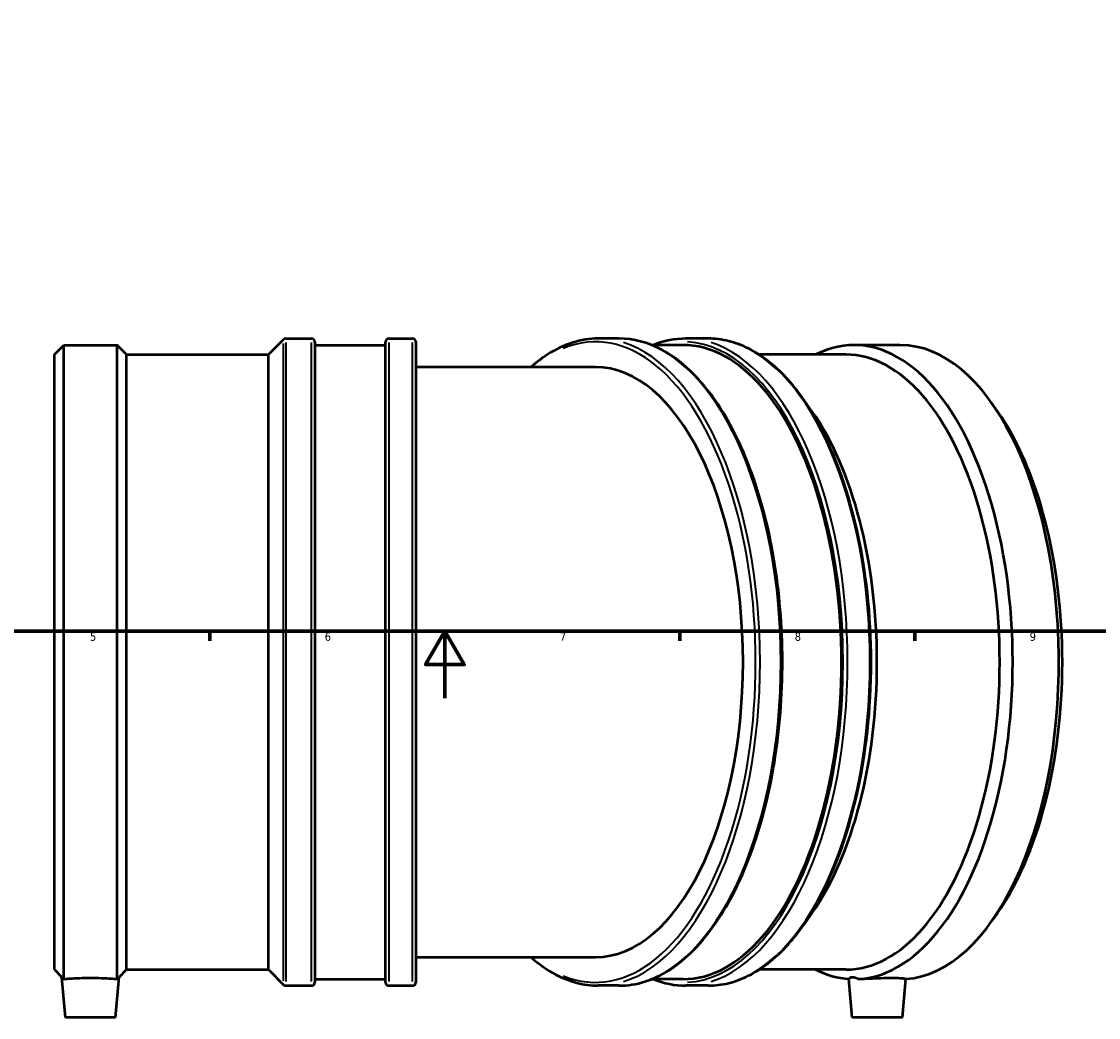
# Model space of a CAD drawing. Header units: millimetres. Extents: x -42 to 1051, y -95 to 1093.
# Tile 2 of 8: x 294 to 615, y -95 to 202. Entities that reach past the tile are written whole.
import ezdxf

# ---------------------------------------------------------------- set-up
doc = ezdxf.new("R2010")
doc.units = ezdxf.units.MM
for name, color, linetype, lineweight in [('Border (ISO)', 7, 'Continuous', 70), ('Visible (ISO)', 7, 'Continuous', 50), ('Visible Narrow (ISO)', 7, 'Continuous', 35)]:
    doc.layers.add(name, color=color, linetype=linetype, lineweight=lineweight)
doc.styles.add('Note Text (ISO)', font='tahoma.ttf')

# ---------------------------------------------------------------- blocks, each defined once
blk = doc.blocks.new('Borders Default Border')
at = {"layer": 'Border (ISO)'}
for p, q in [((350.42, 20), (350.42, 17.1)), ((490.58, 20), (490.58, 17.1)), ((560.67, 20), (560.67, 17.1))]:
    blk.add_line(p, q, dxfattribs=at)
at = {"layer": 'Border (ISO)', "flags": 128}
for points in [[(20, 20), (20, 574), (821, 574), (821, 20), (20, 20)], [(420.5, 0), (420.5, 20), (414.73, 10), (426.27, 10), (420.5, 20)]]:
    blk.add_lwpolyline(points, dxfattribs=at)
at = {"layer": 'Border (ISO)', "color": 232, "true_color": 0xca0064, "char_height": 2.5, "attachment_point": 7, "style": 'Note Text (ISO)'}
for s, insert in [('5', (314.64, 17.05)), ('6', (384.66, 17.05)), ('7', (454.77, 17.1)), ('8', (524.81, 17.04)), ('9', (594.88, 17.05))]:
    blk.add_mtext(s, dxfattribs=dict(at, insert=insert))

msp = doc.modelspace()

# ---------------------------------------------------------------- linework, layer by layer
at = {"layer": 'Visible (ISO)'}
for p, q in [((367.864, 102.472), (372.349, 106.957)), ((373.031, 107.239), (380.726, 107.239)), ((381.691, 106.274), (381.691, -84.796)), ((402.771, -84.796), (402.771, 106.274)), ((403.736, 107.239), (410.866, 107.239)), ((411.831, 106.274), (411.831, -84.796)), ((472.399, 107.239), (466.224, 107.239)), ((498.991, 107.239), (492.326, 107.239)), ((304.031, 102.472), (306.868, 105.309)), ((306.868, -83.782), (306.868, 105.309)), ((306.868, 105.309), (322.754, 105.309)), ((322.754, -83.782), (322.754, 105.309)), ((325.591, 102.472), (322.754, 105.309)), ((381.691, 105.309), (402.771, 105.309)), ((491.491, 105.309), (482.14, 105.309)), ((556.289, 105.309), (542.532, 105.309)), ((304.031, -80.994), (304.031, 102.472)), ((325.591, -80.994), (325.591, 102.472)), ((325.591, 102.472), (367.864, 102.472)), ((367.864, -80.994), (367.864, 102.472)), ((540.075, 102.472), (514.178, 102.472)), ((465.389, 98.739), (411.831, 98.739)), ((529.946, 85.639), (527.357, 89.301)), ((585.227, 85.639), (583.589, 87.955)), ((529.946, -64.16), (527.357, -67.822)), ((585.227, -64.16), (583.589, -66.477)), ((411.831, -77.261), (465.389, -77.261)), ((304.031, -80.994), (306.258, -83.22)), ((307.311, -95.261), (306.258, -83.22)), ((322.311, -95.261), (323.365, -83.22)), ((325.591, -80.994), (323.365, -83.22)), ((325.591, -80.994), (367.864, -80.994)), ((367.864, -80.994), (372.349, -85.478)), ((540.075, -80.994), (514.178, -80.994)), ((373.031, -85.761), (380.726, -85.761)), ((381.691, -83.831), (402.771, -83.831)), ((403.736, -85.761), (410.866, -85.761)), ((472.399, -85.761), (466.224, -85.761)), ((491.491, -83.831), (482.14, -83.831)), ((498.991, -85.761), (492.326, -85.761)), ((541.91, -95.261), (540.906, -83.775)), ((556.91, -95.261), (557.919, -83.735)), ((322.311, -95.261), (307.311, -95.261)), ((556.91, -95.261), (541.91, -95.261))]:
    msp.add_line(p, q, dxfattribs=at)
for centre, start, end in [((373.031, 106.274), 90, 135), ((380.726, 106.274), 0, 90), ((403.736, 106.274), 90, 180), ((410.866, 106.274), 0, 90), ((373.031, -84.796), 225, 270), ((380.726, -84.796), 270, 0), ((403.736, -84.796), 180, 270), ((410.866, -84.796), 270, 0)]:
    msp.add_arc(centre, 0.965, start, end, dxfattribs=at)
for centre, major_axis, start_param, end_param in [((542.532, 10.739), (0, -94.57), 0.0321359, 3.3871582), ((491.491, 10.739), (0, -94.57), 0, 3.1415927), ((556.289, 10.739), (0, -94.57), 0.0343969, 3.1415927), ((540.075, 10.739), (0, -91.733), 0, 3.1415927), ((465.389, 10.739), (0, 88), 3.1415927, 6.2831853), ((503.465, 10.739), (0, 91.733), 3.7570724, 5.6677056), ((558.746, 10.739), (0, 91.733), 3.7570724, 5.6677056), ((542.532, 10.739), (0, -94.57), 6.0376198, 6.2510494)]:
    msp.add_ellipse(centre, major_axis=major_axis, ratio=0.5, start_param=start_param, end_param=end_param, dxfattribs=at)
for points, knots in [([(466.224, 107.239), (461.077, 107.239), (455.94, 105.621), (449.414, 101.43), (447.765, 100.17), (446.158, 98.739)], [3.14159265, 3.14159265, 3.14159265, 3.14159265, 3.45231886, 3.45231886, 3.56037734, 3.56037734, 3.56037734, 3.56037734]), ([(472.399, -85.761), (477.547, -85.761), (482.684, -84.142), (492.488, -77.845), (497.149, -73.099), (505.511, -60.924), (509.201, -53.464), (515.202, -36.631), (517.512, -27.263), (520.531, -7.57), (521.241, 2.75), (520.995, 23.31), (520.04, 33.547), (516.559, 52.916), (514.032, 62.044), (507.646, 78.283), (503.785, 85.387), (495.088, 96.841), (490.25, 101.191), (481.014, 106.108), (476.709, 107.239), (472.399, 107.239)], [0, 0, 0, 0, 0.3107262, 0.3107262, 0.6291857, 0.6291857, 0.9514559, 0.9514559, 1.2733233, 1.2733233, 1.5946826, 1.5946826, 1.9158934, 1.9158934, 2.2373055, 2.2373055, 2.5592697, 2.5592697, 2.8814355, 2.8814355, 3.1415927, 3.1415927, 3.1415927, 3.1415927]), ([(527.357, 89.301), (525.734, 91.596), (524.037, 93.696), (520.518, 97.471), (518.696, 99.147), (514.95, 102.047), (513.027, 103.27), (509.105, 105.242), (507.106, 105.989), (503.069, 106.988), (501.03, 107.239), (498.991, 107.239)], [2.52611294, 2.52611294, 2.52611294, 2.52611294, 2.64920889, 2.64920889, 2.77230483, 2.77230483, 2.89540077, 2.89540077, 3.01849671, 3.01849671, 3.14159265, 3.14159265, 3.14159265, 3.14159265]), ([(498.991, -85.761), (501.03, -85.761), (503.069, -85.509), (507.106, -84.51), (509.105, -83.763), (513.027, -81.792), (514.95, -80.568), (518.696, -77.668), (520.518, -75.993), (524.037, -72.217), (525.734, -70.117), (527.357, -67.822)], [0, 0, 0, 0, 0.12309594, 0.12309594, 0.24619188, 0.24619188, 0.36928783, 0.36928783, 0.49238377, 0.49238377, 0.61547971, 0.61547971, 0.61547971, 0.61547971]), ([(446.158, -77.261), (448.516, -79.36), (450.968, -81.093), (457.61, -84.629), (461.915, -85.761), (466.224, -85.761)], [5.86440062, 5.86440062, 5.86440062, 5.86440062, 6.02302818, 6.02302818, 6.28318531, 6.28318531, 6.28318531, 6.28318531]), ([(306.258, -83.22), (306.258, -83.22), (306.437, -83.384), (306.802, -83.72), (306.834, -83.75), (306.868, -83.782)], [1.83052548, 1.83052548, 1.83052548, 1.83052548, 2.11191077, 2.11191077, 2.1384222, 2.1384222, 2.1384222, 2.1384222]), ([(306.868, -83.782), (306.897, -83.779), (306.926, -83.777), (307.388, -83.738), (308.041, -83.687), (309.547, -83.59), (310.503, -83.538), (312.6, -83.465), (313.741, -83.445), (314.811, -83.445), (315.882, -83.445), (317.023, -83.465), (319.119, -83.538), (320.075, -83.59), (321.582, -83.687), (322.234, -83.738), (322.697, -83.777), (322.726, -83.779), (322.754, -83.782)], [4.1504821, 4.1504821, 4.1504821, 4.1504821, 4.1729484, 4.1729484, 4.4938095, 4.4938095, 4.814963, 4.814963, 5.1361165, 5.1361165, 5.1361165, 5.4572699, 5.4572699, 5.7784234, 5.7784234, 6.0992845, 6.0992845, 6.1217509, 6.1217509, 6.1217509, 6.1217509]), ([(322.754, -83.782), (322.788, -83.75), (322.821, -83.72), (323.186, -83.384), (323.365, -83.22), (323.365, -83.22)], [1.52262875, 1.52262875, 1.52262875, 1.52262875, 1.54914018, 1.54914018, 1.83052548, 1.83052548, 1.83052548, 1.83052548]), ([(541.012, -83.782), (541.024, -83.75), (541.036, -83.72), (541.201, -83.384), (541.534, -83.22), (542.472, -83.22), (543.115, -83.384), (543.912, -83.72), (543.981, -83.75), (544.051, -83.782)], [1.52262875, 1.52262875, 1.52262875, 1.52262875, 1.54914018, 1.54914018, 1.83052548, 1.83052548, 2.11191077, 2.11191077, 2.1384222, 2.1384222, 2.1384222, 2.1384222]), ([(544.051, -83.782), (544.113, -83.779), (544.175, -83.777), (545.137, -83.738), (546.181, -83.687), (548.245, -83.59), (549.402, -83.538), (551.654, -83.465), (552.75, -83.445), (554.604, -83.445), (555.485, -83.465), (556.863, -83.538), (557.362, -83.59), (557.82, -83.671), (557.918, -83.705), (557.917, -83.735)], [1.5824238, 1.5824238, 1.5824238, 1.5824238, 1.6048902, 1.6048902, 1.9257513, 1.9257513, 2.2469048, 2.2469048, 2.5680582, 2.5680582, 2.8892117, 2.8892117, 3.2103652, 3.2103652, 3.4267317, 3.4267317, 3.4267317, 3.4267317])]:
    msp.add_open_spline(points, degree=3, knots=knots, dxfattribs=at)
for points in [[(492.326, 107.239), (489.051, 107.239), (485.778, 106.588), (482.586, 105.309)], [(482.586, -83.831), (485.778, -85.109), (489.051, -85.761), (492.326, -85.761)]]:
    msp.add_open_spline(points, degree=3, dxfattribs=at)
at = {"layer": 'Visible Narrow (ISO)'}
for p, q in [((373.031, 106.051), (373.031, -84.573)), ((380.726, -84.573), (380.726, 106.051)), ((403.736, 106.051), (403.736, -84.573)), ((410.866, -84.573), (410.866, 106.051)), ((372.349, -84.293), (372.349, 105.772))]:
    msp.add_line(p, q, dxfattribs=at)
for centre, major_axis, start_param, end_param in [((465.389, 10.739), (0, 95.535), 2.9388281, 6.4859499), ((466.224, 10.739), (0, -96.5), 0.1570796, 2.984513), ((472.399, 10.739), (0, 96.5), 3.2986723, 6.1261057), ((491.491, 10.739), (0, 95.535), 3.1706439, 6.254134), ((492.326, 10.739), (0, -96.5), 0.1570796, 2.984513), ((498.991, 10.739), (0, 96.5), 3.2986723, 6.1261057), ((499.582, 10.739), (0, 96.217), 3.852604, 5.5721739)]:
    msp.add_ellipse(centre, major_axis=major_axis, ratio=0.5, start_param=start_param, end_param=end_param, dxfattribs=at)

# ---------------------------------------------------------------- block references
msp.add_blockref('Borders Default Border', (0, 0))

doc.saveas('drawing.dxf')
